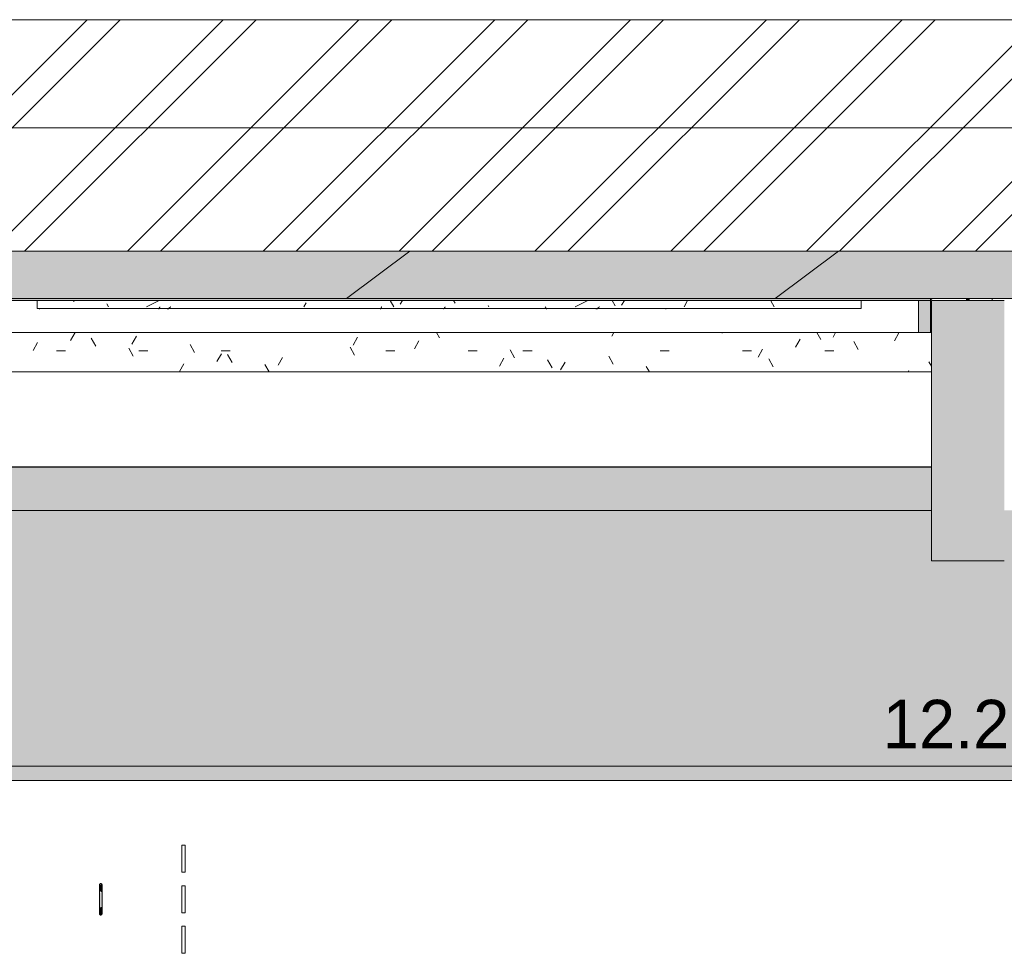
# Model space of a CAD drawing. Header units: millimetres. Extents: x -18260 to 188148, y -14086 to 2351883.
# Tile 234 of 256: x 102074 to 105719, y -10766 to -7308. Entities that reach past the tile are written whole.
import ezdxf

# ---------------------------------------------------------------- set-up
doc = ezdxf.new("R2010")
doc.units = ezdxf.units.MM
for name, color, linetype, lineweight in [('A-ANNO-DIMS', 211, 'Continuous', 9), ('A-ANNO-DIMS-100', 211, 'Continuous', 9), ('A-DETL-GENF', 92, 'Continuous', 50), ('A-DETL-THIN', 151, 'Continuous', 9), ('A-FLOR', 192, 'Continuous', 18), ('A-FLOR-PATT', 8, 'Continuous', 18), ('A-GLAZ', 151, 'Continuous', 9), ('A-GLAZ-SILL', 1, 'Continuous', 9), ('A-ROOF', 132, 'Continuous', 9), ('A-ROOF-OTLN', 132, 'Continuous', 9), ('A-ROOF-PATT', 132, 'Continuous', 9), ('A-WALL', 113, 'Continuous', 18), ('A-WALL-PATT', 111, 'Continuous', 25), ('P-SANR-FIXT', 6, 'Continuous', 9)]:
    doc.layers.add(name, color=color, linetype=linetype, lineweight=lineweight)
doc.styles.add('Century Gothic_3', font='GOTHIC.TTF', dxfattribs={"height": 180})
doc.dimstyles.new('1_8mm_Century_Gothic', dxfattribs={"dimscale": 304.8, "dimtxt": 187.950289, "dimasz": 0.656168, "dimexe": 0.492126, "dimexo": 0.0625, "dimgap": 0.049213, "dimtad": 1, "dimlfac": 0.001, "dimrnd": 0.01, "dimzin": 0, "dimdsep": 46, "dimtxsty": 'Century Gothic_3', "dimblk1": 'OBLIQUE', "dimblk2": 'OBLIQUE', "dimsah": 1, "dimcen": 0.09, "dimdle": 0.492126, "dimazin": 0, "dimtfac": 1, "dimtdec": 4, "dimtix": 1, "dimtmove": 0, "dimatfit": 3, "dimfxl": 0.984252, "dimfxlon": 1, "dimtvp": 1, "dimtolj": 1, "dimtzin": 0, "dimarcsym": 2})
pattern_1 = [(0, (2e-05, -3e-05), (203.2, 50.8), [16.764, -135.636, 16.764, -135.636, -812.8]), (0, (2e-05, -3e-05), (203.2, 50.8), [-304.8, 16.764, -288.036, 16.764, -135.636, -355.6]), (0, (2e-05, -3e-05), (203.2, 50.8), [-762, 16.764, -84.836, 16.764, -237.236]), (120, (76.2, 25.4), (-145.5941, 150.57636), [16.764, -135.636, 16.764, -135.636, -812.8]), (120, (76.2, 25.4), (-145.5941, 150.57636), [-304.8, 16.764, -288.036, 16.764, -135.636, -355.6]), (120, (76.2, 25.4), (-145.5941, 150.57636), [-762, 16.764, -84.836, 16.764, -237.236]), (240, (101.6, 127), (-57.6059, -201.37636), [16.764, -135.636, 16.764, -135.636, -812.8]), (240, (101.6, 127), (-57.6059, -201.37636), [-304.8, 16.764, -288.036, 16.764, -135.636, -355.6]), (240, (101.6, 127), (-57.6059, -201.37636), [-762, 16.764, -84.836, 16.764, -237.236])]
pattern_2 = [(0, (2e-05, -3e-05), (406.4, 101.6), [33.528, -271.272, 33.528, -271.272, -1625.6]), (0, (2e-05, -3e-05), (406.4, 101.6), [-609.6, 33.528, -576.072, 33.528, -271.272, -711.2]), (0, (2e-05, -3e-05), (406.4, 101.6), [-1524, 33.528, -169.672, 33.528, -474.472]), (120, (152.4, 50.8), (-291.1882, 301.1527), [33.528, -271.272, 33.528, -271.272, -1625.6]), (120, (152.4, 50.8), (-291.1882, 301.1527), [-609.6, 33.528, -576.072, 33.528, -271.272, -711.2]), (120, (152.4, 50.8), (-291.1882, 301.1527), [-1524, 33.528, -169.672, 33.528, -474.472]), (240, (203.2, 254), (-115.2118, -402.7527), [33.528, -271.272, 33.528, -271.272, -1625.6]), (240, (203.2, 254), (-115.2118, -402.7527), [-609.6, 33.528, -576.072, 33.528, -271.272, -711.2]), (240, (203.2, 254), (-115.2118, -402.7527), [-1524, 33.528, -169.672, 33.528, -474.472])]

# ---------------------------------------------------------------- blocks, each defined once
blk = doc.blocks.new('FP_240-PLANTA DE IMPERMEABILIZAÇÃO - COBERTURA')
at = {"layer": 'A-GLAZ-SILL', "lineweight": 5}
for p, q in [((-803.5, 110.2), (-803.4, 110.4)), ((-803.4, 110.4), (-803.3, 110.5)), ((-803.3, 110.5), (-803.2, 110.6)), ((-803.2, 110.6), (-803, 110.7)), ((-803, 110.7), (-802.9, 110.7)), ((-802.9, 110.7), (-802.8, 110.8)), ((-802.8, 110.8), (-802.7, 110.9)), ((-802.7, 110.9), (-802.5, 111)), ((-802.5, 111), (-802.4, 111)), ((-802.4, 111), (-802.3, 111.1)), ((-802.3, 111.1), (-802.2, 111.1)), ((-802.2, 111.1), (-802, 111.1)), ((-802, 111.1), (-801.9, 111.1)), ((-801.9, 111.1), (-801.8, 111.2)), ((-551.1, 110), (-550.9, 110.1)), ((-550.9, 110.1), (-550.7, 110.1)), ((-550.7, 110.1), (-550.5, 110.2)), ((-550.5, 110.2), (-550.3, 110.3)), ((-550.3, 110.3), (-550.1, 110.4)), ((-550.1, 110.4), (-549.9, 110.4)), ((-549.9, 110.4), (-549.8, 110.5)), ((-549.8, 110.5), (-549.6, 110.6)), ((-549.6, 110.6), (-549.4, 110.6)), ((-549.4, 110.6), (-549.2, 110.7)), ((-549.2, 110.7), (-549, 110.8)), ((-549, 110.8), (-548.8, 110.8)), ((-548.8, 110.8), (-548.6, 110.9)), ((-548.6, 110.9), (-548.4, 110.9)), ((-548.4, 110.9), (-548.2, 110.9)), ((-548.2, 110.9), (-548.1, 111)), ((-548.1, 111), (-547.9, 111)), ((-547.9, 111), (-547.7, 111)), ((-547.7, 111), (-547.5, 111.1)), ((-547.5, 111.1), (-547.3, 111.1)), ((-547.3, 111.1), (-547.1, 111.1)), ((-547.1, 111.1), (-546.9, 111.1)), ((-546.9, 111.1), (-546.7, 111.1)), ((-546.7, 111.1), (-546.5, 111.2)), ((-546.5, 111.2), (-546.3, 111.2)), ((-359.6, 111.2), (-359.4, 111.1)), ((-359.4, 111.1), (-359.3, 111.1)), ((-359.3, 111.1), (-359.2, 111.1)), ((-359.2, 111.1), (-359, 111)), ((-359, 111), (-358.9, 111)), ((-358.9, 111), (-358.8, 110.9)), ((-358.8, 110.9), (-358.7, 110.9)), ((-358.7, 110.9), (-358.5, 110.8)), ((-358.5, 110.8), (-358.4, 110.7)), ((-358.4, 110.7), (-358.3, 110.6)), ((-358.3, 110.6), (-358.1, 110.5)), ((-358.1, 110.5), (-358, 110.4)), ((-358, 110.4), (-357.9, 110.3)), ((-357.9, 110.3), (-357.7, 110.1)), ((-357.7, 110.1), (-357.6, 110)), ((17.5, 110.1), (17.6, 110.2)), ((17.6, 110.2), (17.8, 110.3)), ((17.8, 110.3), (17.9, 110.4)), ((17.9, 110.4), (18, 110.5)), ((18, 110.5), (18.1, 110.6)), ((18.1, 110.6), (18.3, 110.7)), ((18.3, 110.7), (18.4, 110.8)), ((18.4, 110.8), (18.5, 110.9)), ((18.5, 110.9), (18.7, 110.9)), ((18.7, 110.9), (18.8, 111)), ((18.8, 111), (18.9, 111.1)), ((18.9, 111.1), (19, 111.1)), ((19, 111.1), (19.2, 111.1)), ((19.2, 111.1), (19.3, 111.1)), ((19.3, 111.1), (19.4, 111.2)), ((252.1, 110), (252.2, 110.1)), ((252.2, 110.1), (252.4, 110.3)), ((252.4, 110.3), (252.5, 110.4)), ((252.5, 110.4), (252.6, 110.5)), ((252.6, 110.5), (252.7, 110.6)), ((252.7, 110.6), (252.9, 110.7)), ((252.9, 110.7), (253, 110.8)), ((253, 110.8), (253.1, 110.9)), ((253.1, 110.9), (253.3, 110.9)), ((253.3, 110.9), (253.4, 111)), ((253.4, 111), (253.5, 111)), ((253.5, 111), (253.7, 111.1)), ((253.7, 111.1), (253.8, 111.1)), ((253.8, 111.1), (253.9, 111.1)), ((253.9, 111.1), (254.1, 111.2)), ((1036.4, 110), (1036.6, 110.1)), ((1036.6, 110.1), (1036.8, 110.1)), ((1036.8, 110.1), (1037, 110.2)), ((1037, 110.2), (1037.2, 110.3)), ((1037.2, 110.3), (1037.4, 110.4)), ((1037.4, 110.4), (1037.6, 110.4)), ((1037.6, 110.4), (1037.7, 110.5)), ((1037.7, 110.5), (1037.9, 110.6)), ((1037.9, 110.6), (1038.1, 110.6)), ((1038.1, 110.6), (1038.3, 110.7)), ((1038.3, 110.7), (1038.5, 110.8)), ((1038.5, 110.8), (1038.7, 110.8)), ((1038.7, 110.8), (1038.9, 110.9)), ((1038.9, 110.9), (1039.1, 110.9)), ((1039.1, 110.9), (1039.3, 110.9)), ((1039.3, 110.9), (1039.4, 111)), ((1039.4, 111), (1039.6, 111)), ((1039.6, 111), (1039.8, 111)), ((1039.8, 111), (1040, 111.1)), ((1040, 111.1), (1040.2, 111.1)), ((1040.2, 111.1), (1040.4, 111.1)), ((1040.4, 111.1), (1040.6, 111.1)), ((1040.6, 111.1), (1040.8, 111.1)), ((1040.8, 111.1), (1041, 111.2)), ((1041, 111.2), (1041.2, 111.2)), ((1073.3, 110), (1073.4, 110.1)), ((1073.4, 110.1), (1073.6, 110.3)), ((1073.6, 110.3), (1073.7, 110.4)), ((1073.7, 110.4), (1073.8, 110.5)), ((1073.8, 110.5), (1074, 110.6)), ((1074, 110.6), (1074.1, 110.7)), ((1074.1, 110.7), (1074.2, 110.8)), ((1074.2, 110.8), (1074.4, 110.9)), ((1074.4, 110.9), (1074.5, 110.9)), ((1074.5, 110.9), (1074.6, 111)), ((1074.6, 111), (1074.8, 111)), ((1074.8, 111), (1074.9, 111.1)), ((1074.9, 111.1), (1075, 111.1)), ((1075, 111.1), (1075.2, 111.1)), ((1075.2, 111.1), (1075.3, 111.2)), ((1517.5, 111.2), (1517.6, 111.1)), ((1517.6, 111.1), (1517.7, 111.1)), ((1517.7, 111.1), (1517.8, 111.1)), ((1517.8, 111.1), (1518, 111.1)), ((1518, 111.1), (1518.1, 111)), ((1518.1, 111), (1518.2, 111))]:
    blk.add_line(p, q, dxfattribs=at)
blk = doc.blocks.new('CC_PEITORIL - PEITORIL-3884523-PLANTA DE IMPERMEABILIZAÇÃO - COBERTURA')
at = {"layer": 'A-GLAZ', "color": 90, "lineweight": 5}
blk.add_blockref('FP_240-PLANTA DE IMPERMEABILIZAÇÃO - COBERTURA', (0, 0), dxfattribs=at)
blk = doc.blocks.new('CHAPIM - CHAPIM-4060820-PLANTA DE IMPERMEABILIZAÇÃO - COBERTURA')
at = {"layer": 'A-ROOF-PATT', "lineweight": 5}
h = blk.add_hatch(dxfattribs=at)
h.set_pattern_fill('FP_31', color=71, style=0, pattern_type=2)
h.set_pattern_definition([(0, (2e-05, -3e-05), (812.8, 203.2), [33.528, -576.072, 33.528, -576.072, -3251.2]), (0, (2e-05, -3e-05), (812.8, 203.2), [-1219.2, 33.528, -1185.672, 33.528, -576.072, -1422.4]), (0, (2e-05, -3e-05), (812.8, 203.2), [-3048, 33.528, -372.872, 33.528, -982.472]), (120, (304.8, 101.6), (-582.3764, 602.3054), [33.528, -576.072, 33.528, -576.072, -3251.2]), (120, (304.8, 101.6), (-582.3764, 602.3054), [-1219.2, 33.528, -1185.672, 33.528, -576.072, -1422.4]), (120, (304.8, 101.6), (-582.3764, 602.3054), [-3048, 33.528, -372.872, 33.528, -982.472]), (240, (406.4, 508), (-230.4236, -805.5054), [33.528, -576.072, 33.528, -576.072, -3251.2]), (240, (406.4, 508), (-230.4236, -805.5054), [-1219.2, 33.528, -1185.672, 33.528, -576.072, -1422.4]), (240, (406.4, 508), (-230.4236, -805.5054), [-3048, 33.528, -372.872, 33.528, -982.472])])
h.paths.add_polyline_path([(7351.8, -8340.8), (8116.4, -8340.8), (8116.4, -8320.8), (20251.4, -8320.8), (20251.4, 4739.2), (19999.4, 4739.2), (19999.4, 4641.7), (12268.9, 4641.7), (12268.9, 4739.2), (-8301.1, 4739.2), (-8301.1, 4641.7), (-16356.6, 4641.7), (-16356.6, 4739.2), (-16608.6, 4739.2), (-16608.2, -8320.8), (-4143.6, -8320.8), (-4143.6, -8340.8), (7167.2, -8340.8)])
h.paths.add_polyline_path([(-5016.6, -8165.3), (-16466.6, -8165.3), (-16466.6, 4481.7), (-4958.6, 4481.7), (-4958.6, 4471.7), (4031.4, 4471.7), (4031.4, 4481.7), (20109.4, 4481.7), (20109.4, -8165.3), (-4832, -8165.3)])
h = blk.add_hatch(dxfattribs=at)
h.set_pattern_fill('FP_30', color=71, style=0, pattern_type=2)
h.set_pattern_definition([(216.87, (635, 1587.5), (4762.4943, 3175.0085), [793.75, -7143.75]), (206.565, (1587.5, 1111.25), (-1587.501, -1587.5), [1774.88, -1774.88]), (198.435, (1587.5, 317.5), (-3174.997, -1587.503), [1004.02, -4016.09])])
h.paths.add_polyline_path([(7351.8, -8340.8), (8116.4, -8340.8), (8116.4, -8320.8), (20251.4, -8320.8), (20251.4, 4739.2), (19999.4, 4739.2), (19999.4, 4641.7), (12268.9, 4641.7), (12268.9, 4739.2), (-8301.1, 4739.2), (-8301.1, 4641.7), (-16356.6, 4641.7), (-16356.6, 4739.2), (-16608.6, 4739.2), (-16608.2, -8320.8), (-4143.6, -8320.8), (-4143.6, -8340.8), (7167.2, -8340.8)])
h.paths.add_polyline_path([(-5016.6, -8165.3), (-16466.6, -8165.3), (-16466.6, 4481.7), (-4958.6, 4481.7), (-4958.6, 4471.7), (4031.4, 4471.7), (4031.4, 4481.7), (20109.4, 4481.7), (20109.4, -8165.3), (-4832, -8165.3)])
at = {"layer": 'A-ROOF-OTLN', "color": 90, "lineweight": 5}
blk.add_line((8116.4, -8340.8), (-4143.6, -8340.8), dxfattribs=at)
blk = doc.blocks.new('FX-PNC-PILAR-TP3 - FX-PNC-PILAR-TP01-4319920-PLANTA DE IMPERMEABILIZAÇÃO - COBERTURA')
at = {"layer": 'A-WALL-PATT', "lineweight": 5}
h = blk.add_hatch(dxfattribs=at)
h.set_pattern_fill('FP_257', color=55, style=0, pattern_type=2)
h.set_pattern_definition(pattern_1)
h.paths.add_polyline_path([(1851.4, -8467.3), (1851.4, -8347.8), (1981, -8347.8), (1981, -8340.8), (1848.4, -8340.8), (1849.1, -8467.3)])
h = blk.add_hatch(dxfattribs=at)
h.set_pattern_fill('FP_257', color=55, style=0, pattern_type=2)
h.set_pattern_definition(pattern_1)
h.paths.add_polyline_path([(1998.3, -8347.8), (2076.4, -8347.8), (2076.4, -8340.8), (1991.7, -8340.8), (1991.7, -8347.8)])
at = {"layer": 'A-WALL', "color": 250, "lineweight": 5}
for p, q in [((1848.4, -8340.8), (1848.4, -8467.3)), ((1981, -8347.8), (1981, -8340.8)), ((1991.7, -8347.8), (1991.7, -8340.8))]:
    blk.add_line(p, q, dxfattribs=at)
blk = doc.blocks.new('FP_274-PLANTA DE IMPERMEABILIZAÇÃO - COBERTURA')
at = {"layer": 'A-GLAZ-SILL', "color": 90, "lineweight": 5}
blk.add_line((1525, 110), (-1525, 110), dxfattribs=at)
at = {"layer": 'A-GLAZ-SILL', "lineweight": 5}
for p, q in [((-802.9, 109.3), (-802.8, 109.4)), ((-802.8, 109.4), (-802.6, 109.6)), ((-802.6, 109.6), (-802.5, 109.8)), ((-802.5, 109.8), (-802.4, 109.9)), ((-802.4, 109.9), (-802.2, 110)), ((-802.2, 110), (-802.1, 110.2)), ((-802.1, 110.2), (-802, 110.3)), ((-802, 110.3), (-801.9, 110.4)), ((-801.9, 110.4), (-801.7, 110.5)), ((-801.7, 110.5), (-801.6, 110.6)), ((-801.6, 110.6), (-801.5, 110.7)), ((-801.5, 110.7), (-801.4, 110.8)), ((-801.4, 110.8), (-801.2, 110.9)), ((-801.2, 110.9), (-801.1, 110.9)), ((-801.1, 110.9), (-801, 111)), ((-801, 111), (-800.8, 111.1)), ((-800.8, 111.1), (-800.7, 111.1)), ((-800.7, 111.1), (-800.6, 111.1)), ((-800.6, 111.1), (-800.5, 111.1)), ((-800.5, 111.1), (-800.3, 111.2)), ((-549, 109.3), (-548.8, 109.4)), ((-548.8, 109.4), (-548.6, 109.5)), ((-548.6, 109.5), (-548.4, 109.6)), ((-548.4, 109.6), (-548.3, 109.7)), ((-548.3, 109.7), (-548.1, 109.8)), ((-548.1, 109.8), (-547.9, 109.9)), ((-547.9, 109.9), (-547.7, 110)), ((-547.7, 110), (-547.5, 110.1)), ((-547.5, 110.1), (-547.3, 110.1)), ((-547.3, 110.1), (-547.1, 110.2)), ((-547.1, 110.2), (-546.9, 110.3)), ((-546.9, 110.3), (-546.7, 110.4)), ((-546.7, 110.4), (-546.6, 110.4)), ((-546.6, 110.4), (-546.4, 110.5)), ((-546.4, 110.5), (-546.2, 110.6)), ((-546.2, 110.6), (-546, 110.6)), ((-546, 110.6), (-545.8, 110.7)), ((-545.8, 110.7), (-545.6, 110.8)), ((-545.6, 110.8), (-545.4, 110.8)), ((-545.4, 110.8), (-545.2, 110.9)), ((-545.2, 110.9), (-545, 110.9)), ((-545, 110.9), (-544.8, 110.9)), ((-544.8, 110.9), (-544.7, 111)), ((-544.7, 111), (-544.5, 111)), ((-544.5, 111), (-544.3, 111)), ((-544.3, 111), (-544.1, 111.1)), ((-544.1, 111.1), (-543.9, 111.1)), ((-543.9, 111.1), (-543.7, 111.1)), ((-543.7, 111.1), (-543.5, 111.1)), ((-543.5, 111.1), (-543.3, 111.1)), ((-543.3, 111.1), (-543.1, 111.2)), ((-543.1, 111.2), (-543, 111.2)), ((-361, 111.2), (-360.9, 111.1)), ((-360.9, 111.1), (-360.8, 111.1)), ((-360.8, 111.1), (-360.6, 111.1)), ((-360.6, 111.1), (-360.5, 111)), ((-360.5, 111), (-360.4, 111)), ((-360.4, 111), (-360.3, 110.9)), ((-360.3, 110.9), (-360.1, 110.9)), ((-360.1, 110.9), (-360, 110.8)), ((-360, 110.8), (-359.9, 110.7)), ((-359.9, 110.7), (-359.7, 110.6)), ((-359.7, 110.6), (-359.6, 110.5)), ((-359.6, 110.5), (-359.5, 110.4)), ((-359.5, 110.4), (-359.3, 110.3)), ((-359.3, 110.3), (-359.2, 110.1)), ((-359.2, 110.1), (-359.1, 110)), ((-359.1, 110), (-358.9, 109.9)), ((-358.9, 109.9), (-358.8, 109.7)), ((-358.8, 109.7), (-358.7, 109.5)), ((-358.7, 109.5), (-358.5, 109.4)), ((-358.5, 109.4), (-358.4, 109.2)), ((18.3, 109.2), (18.4, 109.4)), ((18.4, 109.4), (18.6, 109.6)), ((18.6, 109.6), (18.7, 109.7)), ((18.7, 109.7), (18.8, 109.9)), ((18.8, 109.9), (19, 110)), ((19, 110), (19.1, 110.2)), ((19.1, 110.2), (19.2, 110.3)), ((19.2, 110.3), (19.3, 110.4)), ((19.3, 110.4), (19.5, 110.5)), ((19.5, 110.5), (19.6, 110.6)), ((19.6, 110.6), (19.7, 110.7)), ((19.7, 110.7), (19.9, 110.8)), ((19.9, 110.8), (20, 110.9)), ((20, 110.9), (20.1, 110.9)), ((20.1, 110.9), (20.2, 111)), ((20.2, 111), (20.4, 111.1)), ((20.4, 111.1), (20.5, 111.1)), ((20.5, 111.1), (20.6, 111.1)), ((20.6, 111.1), (20.8, 111.1)), ((20.8, 111.1), (20.9, 111.2)), ((252.9, 109.2), (253, 109.4)), ((253, 109.4), (253.2, 109.5)), ((253.2, 109.5), (253.3, 109.7)), ((253.3, 109.7), (253.4, 109.9)), ((253.4, 109.9), (253.6, 110)), ((253.6, 110), (253.7, 110.1)), ((253.7, 110.1), (253.8, 110.3)), ((253.8, 110.3), (254, 110.4)), ((254, 110.4), (254.1, 110.5)), ((254.1, 110.5), (254.2, 110.6)), ((254.2, 110.6), (254.3, 110.7)), ((254.3, 110.7), (254.5, 110.8)), ((254.5, 110.8), (254.6, 110.9)), ((254.6, 110.9), (254.7, 110.9)), ((254.7, 110.9), (254.9, 111)), ((254.9, 111), (255, 111)), ((255, 111), (255.1, 111.1)), ((255.1, 111.1), (255.3, 111.1)), ((255.3, 111.1), (255.4, 111.1)), ((255.4, 111.1), (255.5, 111.2)), ((1038.5, 109.3), (1038.7, 109.4)), ((1038.7, 109.4), (1038.9, 109.5)), ((1038.9, 109.5), (1039.1, 109.6)), ((1039.1, 109.6), (1039.2, 109.7)), ((1039.2, 109.7), (1039.4, 109.8)), ((1039.4, 109.8), (1039.6, 109.9)), ((1039.6, 109.9), (1039.8, 110)), ((1039.8, 110), (1040, 110.1)), ((1040, 110.1), (1040.2, 110.1)), ((1040.2, 110.1), (1040.4, 110.2)), ((1040.4, 110.2), (1040.6, 110.3)), ((1040.6, 110.3), (1040.8, 110.4)), ((1040.8, 110.4), (1040.9, 110.4)), ((1040.9, 110.4), (1041.1, 110.5)), ((1041.1, 110.5), (1041.3, 110.6)), ((1041.3, 110.6), (1041.5, 110.6)), ((1041.5, 110.6), (1041.7, 110.7)), ((1041.7, 110.7), (1041.9, 110.8)), ((1041.9, 110.8), (1042.1, 110.8)), ((1042.1, 110.8), (1042.3, 110.9)), ((1042.3, 110.9), (1042.5, 110.9)), ((1042.5, 110.9), (1042.7, 110.9)), ((1042.7, 110.9), (1042.8, 111)), ((1042.8, 111), (1043, 111)), ((1043, 111), (1043.2, 111)), ((1043.2, 111), (1043.4, 111.1)), ((1043.4, 111.1), (1043.6, 111.1)), ((1043.6, 111.1), (1043.8, 111.1)), ((1043.8, 111.1), (1044, 111.1)), ((1044, 111.1), (1044.2, 111.1)), ((1044.2, 111.1), (1044.4, 111.2)), ((1044.4, 111.2), (1044.5, 111.2)), ((1074.1, 109.2), (1074.3, 109.4)), ((1074.3, 109.4), (1074.4, 109.5)), ((1074.4, 109.5), (1074.5, 109.7)), ((1074.5, 109.7), (1074.7, 109.9)), ((1074.7, 109.9), (1074.8, 110)), ((1074.8, 110), (1074.9, 110.1)), ((1074.9, 110.1), (1075, 110.3)), ((1075, 110.3), (1075.2, 110.4)), ((1075.2, 110.4), (1075.3, 110.5)), ((1075.3, 110.5), (1075.4, 110.6)), ((1075.4, 110.6), (1075.6, 110.7)), ((1075.6, 110.7), (1075.7, 110.8)), ((1075.7, 110.8), (1075.8, 110.9)), ((1075.8, 110.9), (1076, 110.9)), ((1076, 110.9), (1076.1, 111)), ((1076.1, 111), (1076.2, 111)), ((1076.2, 111), (1076.4, 111.1)), ((1076.4, 111.1), (1076.5, 111.1)), ((1076.5, 111.1), (1076.6, 111.1)), ((1076.6, 111.1), (1076.8, 111.2)), ((1516, 111.2), (1516.2, 111.1)), ((1516.2, 111.1), (1516.3, 111.1)), ((1516.3, 111.1), (1516.4, 111.1)), ((1516.4, 111.1), (1516.5, 111.1)), ((1516.5, 111.1), (1516.7, 111)), ((1516.7, 111), (1516.8, 111)), ((1516.8, 111), (1516.9, 110.9)), ((1516.9, 110.9), (1517, 110.8)), ((1517, 110.8), (1517.2, 110.7)), ((1517.2, 110.7), (1517.3, 110.6)), ((1517.3, 110.6), (1517.4, 110.5)), ((1517.4, 110.5), (1517.6, 110.4)), ((1517.6, 110.4), (1517.7, 110.3)), ((1517.7, 110.3), (1517.8, 110.2)), ((1517.8, 110.2), (1517.9, 110.1)), ((1517.9, 110.1), (1518.1, 109.9)), ((1518.1, 109.9), (1518.2, 109.8)), ((-803.5, 108.3), (-803.4, 108.5)), ((-803.4, 108.5), (-803.3, 108.7)), ((-803.3, 108.7), (-803.1, 108.9)), ((-803.1, 108.9), (-803, 109.1)), ((-803, 109.1), (-802.9, 109.3)), ((-556.4, 103.5), (-556.2, 103.7)), ((-556.2, 103.7), (-556, 103.8)), ((-556, 103.8), (-555.8, 104)), ((-555.8, 104), (-555.6, 104.2)), ((-555.6, 104.2), (-555.5, 104.3)), ((-555.5, 104.3), (-555.3, 104.5)), ((-555.3, 104.5), (-555.1, 104.7)), ((-555.1, 104.7), (-554.9, 104.8)), ((-554.9, 104.8), (-554.7, 105)), ((-554.7, 105), (-554.5, 105.2)), ((-554.5, 105.2), (-554.3, 105.3)), ((-554.3, 105.3), (-554.1, 105.5)), ((-554.1, 105.5), (-553.9, 105.6)), ((-553.9, 105.6), (-553.7, 105.8)), ((-553.7, 105.8), (-553.6, 106)), ((-553.6, 106), (-553.4, 106.1)), ((-553.4, 106.1), (-553.2, 106.3)), ((-553.2, 106.3), (-553, 106.4)), ((-553, 106.4), (-552.8, 106.6)), ((-552.8, 106.6), (-552.6, 106.7)), ((-552.6, 106.7), (-552.4, 106.9)), ((-552.4, 106.9), (-552.2, 107)), ((-552.2, 107), (-552, 107.2)), ((-552, 107.2), (-551.9, 107.3)), ((-551.9, 107.3), (-551.7, 107.5)), ((-551.7, 107.5), (-551.5, 107.6)), ((-551.5, 107.6), (-551.3, 107.8)), ((-551.3, 107.8), (-551.1, 107.9)), ((-551.1, 107.9), (-550.9, 108)), ((-550.9, 108), (-550.7, 108.2)), ((-550.7, 108.2), (-550.5, 108.3)), ((-550.5, 108.3), (-550.3, 108.4)), ((-550.3, 108.4), (-550.2, 108.6)), ((-550.2, 108.6), (-550, 108.7)), ((-550, 108.7), (-549.8, 108.8)), ((-549.8, 108.8), (-549.6, 108.9)), ((-549.6, 108.9), (-549.4, 109)), ((-549.4, 109), (-549.2, 109.1)), ((-549.2, 109.1), (-549, 109.3)), ((-358.4, 109.2), (-358.3, 109)), ((-358.3, 109), (-358.2, 108.8)), ((-358.2, 108.8), (-358, 108.6)), ((-358, 108.6), (-357.9, 108.4)), ((-357.9, 108.4), (-357.8, 108.2)), ((-357.8, 108.2), (-357.6, 108)), ((-357.6, 108), (-357.5, 107.8)), ((-357.5, 107.8), (-357.4, 107.6)), ((-357.4, 107.6), (-357.2, 107.3)), ((-357.2, 107.3), (-357.1, 107.1)), ((-357.1, 107.1), (-357, 106.9)), ((-357, 106.9), (-356.8, 106.6)), ((-356.8, 106.6), (-356.7, 106.4)), ((-356.7, 106.4), (-356.6, 106.1)), ((-356.6, 106.1), (-356.4, 105.9)), ((-356.4, 105.9), (-356.3, 105.6)), ((-356.3, 105.6), (-356.2, 105.3)), ((-356.2, 105.3), (-356.1, 105.1)), ((-356.1, 105.1), (-355.9, 104.8)), ((-355.9, 104.8), (-355.8, 104.6)), ((-355.8, 104.6), (-355.7, 104.3)), ((-355.7, 104.3), (-355.5, 104)), ((-355.5, 104), (-355.4, 103.8)), ((-355.4, 103.8), (-355.3, 103.5)), ((15.6, 104.4), (15.7, 104.7)), ((15.7, 104.7), (15.8, 105)), ((15.8, 105), (16, 105.2)), ((16, 105.2), (16.1, 105.5)), ((16.1, 105.5), (16.2, 105.7)), ((16.2, 105.7), (16.4, 106)), ((16.4, 106), (16.5, 106.2)), ((16.5, 106.2), (16.6, 106.5)), ((16.6, 106.5), (16.8, 106.7)), ((16.8, 106.7), (16.9, 107)), ((16.9, 107), (17, 107.2)), ((17, 107.2), (17.1, 107.4)), ((17.1, 107.4), (17.3, 107.6)), ((17.3, 107.6), (17.4, 107.9)), ((17.4, 107.9), (17.5, 108.1)), ((17.5, 108.1), (17.7, 108.3)), ((17.7, 108.3), (17.8, 108.5)), ((17.8, 108.5), (17.9, 108.7)), ((17.9, 108.7), (18, 108.9)), ((18, 108.9), (18.2, 109.1)), ((18.2, 109.1), (18.3, 109.2)), ((249.8, 103.5), (249.9, 103.8)), ((249.9, 103.8), (250, 104)), ((250, 104), (250.2, 104.3)), ((250.2, 104.3), (250.3, 104.6)), ((250.3, 104.6), (250.4, 104.8)), ((250.4, 104.8), (250.5, 105.1)), ((250.5, 105.1), (250.7, 105.3)), ((250.7, 105.3), (250.8, 105.6)), ((250.8, 105.6), (250.9, 105.9)), ((250.9, 105.9), (251.1, 106.1)), ((251.1, 106.1), (251.2, 106.4)), ((251.2, 106.4), (251.3, 106.6)), ((251.3, 106.6), (251.5, 106.9)), ((251.5, 106.9), (251.6, 107.1)), ((251.6, 107.1), (251.7, 107.3)), ((251.7, 107.3), (251.9, 107.6)), ((251.9, 107.6), (252, 107.8)), ((252, 107.8), (252.1, 108)), ((252.1, 108), (252.2, 108.2)), ((252.2, 108.2), (252.4, 108.4)), ((252.4, 108.4), (252.5, 108.6)), ((252.5, 108.6), (252.6, 108.8)), ((252.6, 108.8), (252.8, 109)), ((252.8, 109), (252.9, 109.2)), ((1031.1, 103.5), (1031.3, 103.7)), ((1031.3, 103.7), (1031.5, 103.8)), ((1031.5, 103.8), (1031.7, 104)), ((1031.7, 104), (1031.9, 104.2)), ((1031.9, 104.2), (1032, 104.3)), ((1032, 104.3), (1032.2, 104.5)), ((1032.2, 104.5), (1032.4, 104.7)), ((1032.4, 104.7), (1032.6, 104.8)), ((1032.6, 104.8), (1032.8, 105)), ((1032.8, 105), (1033, 105.2)), ((1033, 105.2), (1033.2, 105.3)), ((1033.2, 105.3), (1033.4, 105.5)), ((1033.4, 105.5), (1033.6, 105.6)), ((1033.6, 105.6), (1033.8, 105.8)), ((1033.8, 105.8), (1033.9, 106)), ((1033.9, 106), (1034.1, 106.1)), ((1034.1, 106.1), (1034.3, 106.3)), ((1034.3, 106.3), (1034.5, 106.4)), ((1034.5, 106.4), (1034.7, 106.6)), ((1034.7, 106.6), (1034.9, 106.7)), ((1034.9, 106.7), (1035.1, 106.9)), ((1035.1, 106.9), (1035.3, 107)), ((1035.3, 107), (1035.5, 107.2)), ((1035.5, 107.2), (1035.6, 107.3)), ((1035.6, 107.3), (1035.8, 107.5)), ((1035.8, 107.5), (1036, 107.6)), ((1036, 107.6), (1036.2, 107.8)), ((1036.2, 107.8), (1036.4, 107.9)), ((1036.4, 107.9), (1036.6, 108)), ((1036.6, 108), (1036.8, 108.2)), ((1036.8, 108.2), (1037, 108.3)), ((1037, 108.3), (1037.2, 108.4)), ((1037.2, 108.4), (1037.3, 108.6)), ((1037.3, 108.6), (1037.5, 108.7)), ((1037.5, 108.7), (1037.7, 108.8)), ((1037.7, 108.8), (1037.9, 108.9)), ((1037.9, 108.9), (1038.1, 109)), ((1038.1, 109), (1038.3, 109.1)), ((1038.3, 109.1), (1038.5, 109.3)), ((1071, 103.5), (1071.1, 103.8)), ((1071.1, 103.8), (1071.2, 104)), ((1071.2, 104), (1071.4, 104.3)), ((1071.4, 104.3), (1071.5, 104.6)), ((1071.5, 104.6), (1071.6, 104.8)), ((1071.6, 104.8), (1071.8, 105.1)), ((1071.8, 105.1), (1071.9, 105.3)), ((1071.9, 105.3), (1072, 105.6)), ((1072, 105.6), (1072.2, 105.9)), ((1072.2, 105.9), (1072.3, 106.1)), ((1072.3, 106.1), (1072.4, 106.4)), ((1072.4, 106.4), (1072.6, 106.6)), ((1072.6, 106.6), (1072.7, 106.9)), ((1072.7, 106.9), (1072.8, 107.1)), ((1072.8, 107.1), (1072.9, 107.3)), ((1072.9, 107.3), (1073.1, 107.6)), ((1073.1, 107.6), (1073.2, 107.8)), ((1073.2, 107.8), (1073.3, 108)), ((1073.3, 108), (1073.5, 108.2)), ((1073.5, 108.2), (1073.6, 108.4)), ((1073.6, 108.4), (1073.7, 108.6)), ((1073.7, 108.6), (1073.9, 108.8)), ((1073.9, 108.8), (1074, 109)), ((1074, 109), (1074.1, 109.2))]:
    blk.add_line(p, q, dxfattribs=at)
blk = doc.blocks.new('CC_PEITORIL - PEITORIL-V273-PLANTA DE IMPERMEABILIZAÇÃO - COBERTURA')
at = {"layer": 'A-GLAZ-SILL', "lineweight": 5}
h = blk.add_hatch(dxfattribs=at)
h.set_pattern_fill('FP_250', color=256, style=0, pattern_type=2)
h.set_pattern_definition([(180, (66.39, -8267.83), (-406.4, -101.6), [33.528, -271.272, 33.528, -271.272, -1625.6]), (180, (66.39, -8267.83), (-406.4, -101.6), [-609.6, 33.528, -576.072, 33.528, -271.272, -711.2]), (180, (66.39, -8267.83), (-406.4, -101.6), [-1524, 33.528, -169.672, 33.528, -474.472]), (300, (-86.02, -8318.63), (291.1882, -301.1527), [33.528, -271.272, 33.528, -271.272, -1625.6]), (300, (-86.02, -8318.63), (291.1882, -301.1527), [-609.6, 33.528, -576.072, 33.528, -271.272, -711.2]), (300, (-86.02, -8318.63), (291.1882, -301.1527), [-1524, 33.528, -169.672, 33.528, -474.472]), (60, (-136.81, -8521.83), (115.2118, 402.7527), [33.528, -271.272, 33.528, -271.272, -1625.6]), (60, (-136.81, -8521.83), (115.2118, 402.7527), [-609.6, 33.528, -576.072, 33.528, -271.272, -711.2]), (60, (-136.81, -8521.83), (115.2118, 402.7527), [-1524, 33.528, -169.672, 33.528, -474.472])])
h.paths.add_polyline_path([(-1378.1, 103.5), (-1525, 103.5), (-1525, 80), (1525, 80), (1525, 103.5), (-1348.2, 103.5)])
h = blk.add_hatch(dxfattribs=at)
h.set_pattern_fill('FP_25', color=256, style=0, pattern_type=2)
h.set_pattern_definition([(36.87, (-568.6, -9855.33), (-4762.494, -3175.009), [793.75, -7143.75]), (26.565, (-1521.1, -9379.1), (1587.5, 1587.5), [1774.88, -1774.88]), (18.435, (-1521.1, -8585.33), (3174.997, 1587.503), [1004.02, -4016.1])])
h.paths.add_polyline_path([(-1378.1, 103.5), (-1525, 103.5), (-1525, 80), (1525, 80), (1525, 103.5), (-1348.2, 103.5)])
at = {"layer": 'A-GLAZ-SILL', "color": 90, "lineweight": 5}
for p, q in [((-1525, 103.5), (-1525, 110)), ((1525, 110), (1525, 103.5)), ((-1525, 103.5), (-1525, 80)), ((1525, 80), (1525, 103.5))]:
    blk.add_line(p, q, dxfattribs=at)
at = {"layer": 'A-GLAZ', "color": 90, "lineweight": 5}
blk.add_blockref('FP_274-PLANTA DE IMPERMEABILIZAÇÃO - COBERTURA', (0, 0), dxfattribs=at)
blk = doc.blocks.new('Paredes 1 - Paredes 1-4516486-PLANTA DE IMPERMEABILIZAÇÃO - COBERTURA')
at = {"layer": 'A-WALL-PATT', "lineweight": 5}
h = blk.add_hatch(dxfattribs=at)
h.set_pattern_fill('FP_251', color=71, style=0, pattern_type=2)
h.set_pattern_definition(pattern_2)
h.paths.add_polyline_path([(-1324.6, -8612.3), (1851.4, -8612.3), (1851.4, -8467.3), (-4143.6, -8467.3), (-4143.6, -8612.3), (-1693.8, -8612.3)])
at = {"layer": 'A-WALL', "color": 250, "lineweight": 5}
for p, q in [((-4143.6, -8467.3), (1851.4, -8467.3)), ((-4143.6, -8612.3), (1851.4, -8612.3))]:
    blk.add_line(p, q, dxfattribs=at)
blk = doc.blocks.new('Paredes 3 - Paredes 1-4522333-PLANTA DE IMPERMEABILIZAÇÃO - COBERTURA')
at = {"layer": 'A-WALL-PATT', "lineweight": 5}
h = blk.add_hatch(dxfattribs=at)
h.set_pattern_fill('FP_251', color=71, style=0, pattern_type=2)
h.set_pattern_definition(pattern_2)
h.paths.add_polyline_path([(4951.9, -8526.1), (8116.4, -8526.1), (8116.4, -8340.8), (2076.4, -8340.8), (2076.4, -8347.8), (2121.4, -8347.8), (2121.4, -8526.1), (4582.7, -8526.1)])
at = {"layer": 'A-WALL', "color": 250, "lineweight": 5}
blk.add_line((2076.4, -8347.8), (2076.4, -8340.8), dxfattribs=at)
blk = doc.blocks.new('BE-PMSa-MOD-ARQ-CONEXAODOFUTURO-EX-000-R_rvt-3-PLANTA DE IMPERMEABILIZAÇÃO - COBERTURA')
at = {"layer": 'A-FLOR-PATT', "lineweight": 5}
h = blk.add_hatch(dxfattribs=at)
h.set_pattern_fill('FP_2', color=55, style=0, pattern_type=2)
h.set_pattern_definition([(0, (0, 0), (812.8, 203.2), [33.528, -576.072, 33.528, -576.072, -3251.2]), (0, (0, 0), (812.8, 203.2), [-1219.2, 33.528, -1185.672, 33.528, -576.072, -1422.4]), (0, (0, 0), (812.8, 203.2), [-3048, 33.528, -372.872, 33.528, -982.472]), (120, (304.8, 101.6), (-582.3764, 602.3054), [33.528, -576.072, 33.528, -576.072, -3251.2]), (120, (304.8, 101.6), (-582.3764, 602.3054), [-1219.2, 33.528, -1185.672, 33.528, -576.072, -1422.4]), (120, (304.8, 101.6), (-582.3764, 602.3054), [-3048, 33.528, -372.872, 33.528, -982.472]), (240, (406.4, 508), (-230.4236, -805.5054), [33.528, -576.072, 33.528, -576.072, -3251.2]), (240, (406.4, 508), (-230.4236, -805.5054), [-1219.2, 33.528, -1185.672, 33.528, -576.072, -1422.4]), (240, (406.4, 508), (-230.4236, -805.5054), [-3048, 33.528, -372.872, 33.528, -982.472])])
h.paths.add_polyline_path([(21231.4, -10125.8), (21231.4, 5919.2), (12003.9, 5918.5), (12003.9, 5447.2), (20269.4, 5447.2), (20269.4, 4280.7), (20299.4, 4280.7), (20298.5, 1530.7), (20269.4, 1530.7), (20269.4, 1143.6), (20299.4, 1143.6), (20298.5, -1606.4), (20269.4, -1606.4), (20269.4, -2040.2), (20299.4, -2040.2), (20298.5, -4790.2), (20269.4, -4790.2), (20269.4, -5273.9), (20299.4, -5273.9), (20298.5, -8023.9), (20269.4, -8023.9), (20269.4, -9312.6), (8116.4, -9312.6), (8116.4, -9125.8), (2121.4, -9125.8), (2121.4, -9312.6), (1851.4, -9312.6), (1851.4, -9125.8), (-4143.6, -9125.8), (-4143.6, -9312.6), (-16600.4, -9312.6), (-16600.4, -9308.8), (-16626.6, -9308.8), (-16626.6, -7987.1), (-16656.6, -7987.1), (-16655.7, -5237.1), (-16626.6, -5237.1), (-16626.6, -4803.3), (-16656.6, -4803.3), (-16655.7, -2053.3), (-16626.6, -2053.3), (-16626.6, -1620.8), (-16656.6, -1620.8), (-16655.7, 1129.2), (-16626.6, 1129.2), (-16626.6, 1534.2), (-16656.6, 1534.2), (-16655.8, 4291.7), (-16626.6, 4291.7), (-16626.6, 5479.2), (-16356.6, 5479.2), (-16356.6, 5447.2), (-8031.1, 5447.2), (-8031.1, 5919.2), (-17588.6, 5919.2), (-17588.6, -10125.8), (14705.4, -10125.8), (14705.4, -9779.9), (14699.4, -9779.9), (14699.4, -9763.2), (14681.7, -9763.8), (14671, -9768.5), (14665.9, -9780.7), (14665.9, -9856.3), (14670.7, -9865.1), (14677.5, -9868.5), (14678.4, -9869.2), (14678.4, -9881), (14674.1, -9882.1), (14663.1, -9878), (14654.3, -9868.6), (14652, -9860), (14651.9, -9855.7), (14650.9, -9855.7), (14651.9, -9780.7), (14653.7, -9770.1), (14655.2, -9764.5), (14667.1, -9752.6), (14683.4, -9748.2), (14699.4, -9748.2), (14699.4, -9731.6), (14705.4, -9731.6), (14705.4, -9705.7), (14755.4, -9705.7), (14755.4, -9754.7), (14795.4, -9754.7), (14796, -9756.7), (14812.4, -9756.7), (14811.4, -9815.7), (14810.3, -9815.7), (14811.5, -9818.2), (14811.4, -9819.3), (14811.4, -9820.9), (14827.4, -9827.2), (14827.4, -10125.8), (20089.4, -10125.8)])
h.paths.add_polyline_path([(14665.6, -9780.7), (14665.6, -9779.8), (14664.9, -9780.7)])
at = {"layer": 'A-WALL', "lineweight": 5}
for points in [[(1848.4, -8347.8), (1848.4, -8340.8), (-1601.1, -8340.8), (-1601.1, -8347.8), (1813.7, -8347.8)], [(1991.7, -8347.8), (1991.7, -8340.8), (1981, -8340.8), (1981, -8347.8), (1986.4, -8347.8)], [(1813.7, -8467.3), (1848.4, -8467.3), (1848.4, -8347.8), (1803.4, -8347.8), (1803.4, -8467.3)], [(1851.4, -9312.6), (2121.4, -9312.6), (2121.4, -8347.8), (1851.4, -8347.8), (1851.4, -9125.8)], [(-1324.6, -9125.8), (1851.4, -9125.8), (1851.4, -8965.8), (-4143.6, -8965.8), (-4143.6, -9125.8), (-2063, -9125.8)]]:
    blk.add_hatch(color=254, dxfattribs=at).paths.add_polyline_path(points)
at = {"layer": 'A-FLOR', "color": 250, "lineweight": 5}
blk.add_line((-17588.6, -10125.8), (14705.4, -10125.8), dxfattribs=at)
at = {"layer": 'A-WALL', "color": 250, "lineweight": 5}
for p, q in [((1848.4, -8347.8), (-1601.1, -8347.8)), ((1803.4, -8467.3), (1803.4, -8347.8)), ((1851.4, -9312.6), (1851.4, -8347.8)), ((1851.4, -8347.8), (2121.4, -8347.8)), ((-4143.6, -8965.8), (1851.4, -8965.8)), ((1851.4, -9125.8), (-4143.6, -9125.8)), ((2121.4, -9312.6), (1851.4, -9312.6))]:
    blk.add_line(p, q, dxfattribs=at)
at = {"layer": 'A-GLAZ', "color": 250, "lineweight": 5, "rotation": 180}
for name in ['CC_PEITORIL - PEITORIL-V273-PLANTA DE IMPERMEABILIZAÇÃO - COBERTURA', 'CC_PEITORIL - PEITORIL-3884523-PLANTA DE IMPERMEABILIZAÇÃO - COBERTURA']:
    blk.add_blockref(name, (66.4, -8267.8), dxfattribs=at)
at = {"layer": 'A-ROOF', "color": 250, "lineweight": 5}
blk.add_blockref('CHAPIM - CHAPIM-4060820-PLANTA DE IMPERMEABILIZAÇÃO - COBERTURA', (0, 0), dxfattribs=at)
at = {"layer": 'A-WALL', "color": 250, "lineweight": 5}
for name in ['FX-PNC-PILAR-TP3 - FX-PNC-PILAR-TP01-4319920-PLANTA DE IMPERMEABILIZAÇÃO - COBERTURA', 'Paredes 3 - Paredes 1-4522333-PLANTA DE IMPERMEABILIZAÇÃO - COBERTURA', 'Paredes 1 - Paredes 1-4516486-PLANTA DE IMPERMEABILIZAÇÃO - COBERTURA']:
    blk.add_blockref(name, (0, 0), dxfattribs=at)
blk = doc.blocks.new('ESG_Caixa de Inspeção de Alvenaria - Caixa de Inspeção de Alvenaria-25401181-PLANTA DE IMPERMEABILIZAÇÃO - COBERTURA')
at = {"layer": 'P-SANR-FIXT'}
for points in [[(-25, -3.5), (-30.9, 0), (-54.5, 0), (-55.6, -2.5), (-54.1, -3.6), (-45.1, -5), (-30, -4.3)], [(-25, 3.5), (-40.5, 4.9), (-52.3, 4), (-54.4, 4.3), (-55, 1.9), (-54.5, 0), (-29.8, 0), (-26.4, 2.5)], [(25, 1.3), (25, 5), (-25, 4.3), (-25, 0), (25, 0)], [(25, -1.3), (25, 0), (-25, 0), (-25, -5), (25, -4.3), (25, -2.5)], [(56.2, 0), (54.5, 4.6), (47.1, 5), (38.7, 4.5), (31.3, 4.9), (25.9, 3.5), (31.3, 0), (54.5, 0)]]:
    blk.add_hatch(color=8, dxfattribs=at).paths.add_polyline_path(points)
h = blk.add_hatch(color=8, dxfattribs=at)
h.paths.add_polyline_path([(56.2, 0), (29.8, 0), (25, -4.3), (37.2, -4.8), (43.7, -4.3), (53, -4.9), (55.5, -3.5), (56.1, -0.5)])
h.paths.add_polyline_path([(29.8, 0), (27.4, 0), (27.4, -1.2)])
at = {"layer": 'P-SANR-FIXT', "color": 53}
for p, q in [((-200, 313), (-200, 300)), ((-200, 313), (-100, 313)), ((-100, 300), (-200, 300)), ((-100, 300), (-100, 313)), ((-50, 313), (-50, 300)), ((-50, 313), (50, 313)), ((50, 300), (-50, 300)), ((50, 300), (50, 313)), ((100, 313), (100, 300)), ((100, 313), (200, 313)), ((200, 300), (100, 300)), ((200, 300), (200, 313)), ((25, 5), (-25, 5)), ((-25, -5), (25, -5))]:
    blk.add_line(p, q, dxfattribs=at)
at = {"layer": 'P-SANR-FIXT', "color": 53, "flags": 128}
for points in [[(-58.3, 0), (-58.3, 0.2), (-58.3, 0.4), (-58.3, 0.6), (-58.3, 0.8), (-58.2, 1), (-58.2, 1.2), (-58.1, 1.4), (-58.1, 1.6), (-58, 1.8), (-57.9, 1.9), (-57.9, 2.1), (-57.8, 2.3), (-57.7, 2.5), (-57.6, 2.7), (-57.5, 2.8), (-57.3, 3), (-57.2, 3.1), (-57.1, 3.3), (-57, 3.4), (-56.8, 3.6), (-56.7, 3.7), (-56.5, 3.9), (-56.4, 4), (-56.2, 4.1), (-56, 4.2), (-55.9, 4.3), (-55.7, 4.4), (-55.5, 4.5), (-55.3, 4.6), (-55.1, 4.7), (-55, 4.7), (-54.8, 4.8), (-54.6, 4.8), (-54.4, 4.9), (-54.2, 4.9), (-54, 5), (-53.8, 5), (-53.6, 5), (-53.4, 5), (-53.3, 5)], [(-53.3, -5), (-53.5, -5), (-53.7, -5), (-53.9, -5), (-54.1, -4.9), (-54.3, -4.9), (-54.5, -4.9), (-54.7, -4.8), (-54.9, -4.7), (-55.1, -4.7), (-55.3, -4.6), (-55.5, -4.5), (-55.6, -4.4), (-55.8, -4.3), (-56, -4.2), (-56.2, -4.1), (-56.3, -4), (-56.5, -3.9), (-56.6, -3.8), (-56.8, -3.6), (-56.9, -3.5), (-57.1, -3.3), (-57.2, -3.2), (-57.3, -3), (-57.4, -2.9), (-57.5, -2.7), (-57.6, -2.5), (-57.7, -2.4), (-57.8, -2.2), (-57.9, -2), (-58, -1.8), (-58.1, -1.6), (-58.1, -1.4), (-58.2, -1.2), (-58.2, -1), (-58.3, -0.8), (-58.3, -0.7), (-58.3, -0.5), (-58.3, -0.3), (-58.3, -0.1), (-58.3, 0)], [(-25, 5), (-26.1, 5), (-27.3, 5), (-28.4, 5), (-29.5, 5), (-30.6, 5), (-31.7, 5), (-32.8, 5), (-33.9, 5), (-35, 5), (-36, 5), (-37.1, 5), (-38.1, 5), (-39.1, 5), (-40.1, 5), (-41, 5), (-41.9, 5), (-42.8, 5), (-43.7, 5), (-44.5, 5), (-45.3, 5), (-46.1, 5), (-46.8, 5), (-47.5, 5), (-48.2, 5), (-48.8, 5), (-49.4, 5), (-50, 5), (-50.5, 5), (-51, 5), (-51.4, 5), (-51.8, 5), (-52.1, 5), (-52.4, 5), (-52.7, 5), (-52.9, 5), (-53.1, 5), (-53.2, 5), (-53.3, 5), (-53.3, 5)], [(-53.3, 5), (-53.3, 5), (-53.3, 5)], [(53.3, 5), (53.3, 5), (53.2, 5), (53.1, 5), (53, 5), (52.8, 5), (52.5, 5), (52.2, 5), (51.9, 5), (51.5, 5), (51.1, 5), (50.6, 5), (50.1, 5), (49.6, 5), (49, 5), (48.4, 5), (47.7, 5), (47, 5), (46.3, 5), (45.5, 5), (44.7, 5), (43.9, 5), (43.1, 5), (42.2, 5), (41.2, 5), (40.3, 5), (39.3, 5), (38.4, 5), (37.3, 5), (36.3, 5), (35.3, 5), (34.2, 5), (33.1, 5), (32, 5), (30.9, 5), (29.8, 5), (28.7, 5), (27.6, 5), (26.4, 5), (25.3, 5), (25, 5)], [(53.3, 5), (53.5, 5), (53.7, 5), (53.9, 5), (54.1, 4.9), (54.3, 4.9), (54.5, 4.9), (54.7, 4.8), (54.9, 4.7), (55.1, 4.7), (55.3, 4.6), (55.5, 4.5), (55.6, 4.4), (55.8, 4.3), (56, 4.2), (56.2, 4.1), (56.3, 4), (56.5, 3.9), (56.6, 3.8), (56.8, 3.6), (56.9, 3.5), (57.1, 3.3), (57.2, 3.2), (57.3, 3), (57.4, 2.9), (57.5, 2.7), (57.6, 2.5), (57.7, 2.4), (57.8, 2.2), (57.9, 2), (58, 1.8), (58.1, 1.6), (58.1, 1.4), (58.2, 1.2), (58.2, 1), (58.3, 0.8), (58.3, 0.7), (58.3, 0.5), (58.3, 0.3), (58.3, 0.1), (58.3, 0)], [(53.3, 5), (53.3, 5), (53.3, 5)], [(58.3, 0), (58.3, -0.2), (58.3, -0.4), (58.3, -0.6), (58.3, -0.8), (58.2, -1), (58.2, -1.2), (58.1, -1.4), (58.1, -1.6), (58, -1.8), (57.9, -1.9), (57.9, -2.1), (57.8, -2.3), (57.7, -2.5), (57.6, -2.7), (57.5, -2.8), (57.3, -3), (57.2, -3.1), (57.1, -3.3), (57, -3.4), (56.8, -3.6), (56.7, -3.7), (56.5, -3.9), (56.4, -4), (56.2, -4.1), (56, -4.2), (55.9, -4.3), (55.7, -4.4), (55.5, -4.5), (55.3, -4.6), (55.1, -4.7), (55, -4.7), (54.8, -4.8), (54.6, -4.8), (54.4, -4.9), (54.2, -4.9), (54, -5), (53.8, -5), (53.6, -5), (53.4, -5), (53.3, -5)], [(-53.3, -5), (-53.3, -5), (-53.3, -5)], [(-53.3, -5), (-53.3, -5), (-53.2, -5), (-53.1, -5), (-53, -5), (-52.8, -5), (-52.5, -5), (-52.2, -5), (-51.9, -5), (-51.5, -5), (-51.1, -5), (-50.6, -5), (-50.1, -5), (-49.6, -5), (-49, -5), (-48.4, -5), (-47.7, -5), (-47, -5), (-46.3, -5), (-45.5, -5), (-44.7, -5), (-43.9, -5), (-43.1, -5), (-42.2, -5), (-41.2, -5), (-40.3, -5), (-39.3, -5), (-38.4, -5), (-37.3, -5), (-36.3, -5), (-35.3, -5), (-34.2, -5), (-33.1, -5), (-32, -5), (-30.9, -5), (-29.8, -5), (-28.7, -5), (-27.6, -5), (-26.4, -5), (-25.3, -5), (-25, -5)], [(25, -5), (26.1, -5), (27.3, -5), (28.4, -5), (29.5, -5), (30.6, -5), (31.7, -5), (32.8, -5), (33.9, -5), (35, -5), (36, -5), (37.1, -5), (38.1, -5), (39.1, -5), (40.1, -5), (41, -5), (41.9, -5), (42.8, -5), (43.7, -5), (44.5, -5), (45.3, -5), (46.1, -5), (46.8, -5), (47.5, -5), (48.2, -5), (48.8, -5), (49.4, -5), (50, -5), (50.5, -5), (51, -5), (51.4, -5), (51.8, -5), (52.1, -5), (52.4, -5), (52.7, -5), (52.9, -5), (53.1, -5), (53.2, -5), (53.3, -5), (53.3, -5)], [(53.3, -5), (53.3, -5), (53.3, -5)]]:
    blk.add_lwpolyline(points, dxfattribs=at)
at = {"layer": 'P-SANR-FIXT', "color": 53}
for centre, start_param, end_param in [((-53.3, 0), 5.759587, 7.853982), ((-53.3, 0), 1.570796, 3.665191), ((53.3, 0), 4.712389, 6.283185), ((53.3, 0), 3.141593, 4.712389)]:
    blk.add_ellipse(centre, major_axis=(0, 5), ratio=0.998268, start_param=start_param, end_param=end_param, dxfattribs=at)
blk = doc.blocks.new('BE-PMSa-MOD-ESG-CONEXAODOFUTURO-EX-000-R_rvt-2-PLANTA DE IMPERMEABILIZAÇÃO - COBERTURA')
at = {"layer": 'P-SANR-FIXT', "color": 53, "lineweight": 9, "rotation": 269.9999999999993}
blk.add_blockref('ESG_Caixa de Inspeção de Alvenaria - Caixa de Inspeção de Alvenaria-25401181-PLANTA DE IMPERMEABILIZAÇÃO - COBERTURA', (-1224, -10565.8), dxfattribs=at)
blk = doc.blocks.new('DIMBLOCK20-PLANTA DE IMPERMEABILIZAÇÃO - COBERTURA')
at = {"layer": 'A-ANNO-DIMS-100', "transparency": 16777216}
for p, q in [((99454.2, -9772.8), (99454.2, -10222.8)), ((99454.2, -10072.8), (99454.2, -9772.8)), ((111714.2, -9772.8), (111714.2, -10222.8)), ((111714.2, -10072.8), (111714.2, -9772.8)), ((99454.2, -10072.8), (99554.2, -9972.8)), ((111714.2, -10072.8), (111814.2, -9972.8)), ((99454.2, -10072.8), (99354.2, -10172.8)), ((99454.2, -10072.8), (111714.2, -10072.8)), ((111714.2, -10072.8), (111614.2, -10172.8))]:
    blk.add_line(p, q, dxfattribs=at)
at = {"layer": 'A-ANNO-DIMS-100', "color": 0, "transparency": 16777216, "insert": (105269.4, -9827.1), "char_height": 180, "width": 755.381, "attachment_point": 1, "line_spacing_factor": 0.984502, "style": 'Century Gothic_3'}
blk.add_mtext('12.26', dxfattribs=at)
blk = doc.blocks.new('_Oblique')
at = {"color": 0, "linetype": 'ByBlock', "lineweight": -2}
blk.add_line((-0.5, -0.5), (0.5, 0.5), dxfattribs=at)

msp = doc.modelspace()

# ---------------------------------------------------------------- hatches: boundary and pattern name
at = {"layer": 'A-DETL-GENF', "lineweight": 9}
h = msp.add_hatch(dxfattribs=at)
h.set_pattern_fill('FP_1', color=160, style=0, pattern_type=2)
h.set_pattern_definition([(45, (103597.8, 0), (-251.447, 251.447), []), (45, (103597.8, 381), (-251.447, 251.447), [])])
h.paths.add_polyline_path([(112795.606, -8165.326), (123707.183, -8165.326), (123707.183, 4481.659), (107629.182, 4481.659), (107629.182, 3159.159), (123069.182, 3159.159), (123069.182, -7308.341), (87769.182, -7308.341), (87769.182, 3159.159), (98639.182, 3159.159), (98639.182, 4481.659), (87131.174, 4481.659), (87131.174, -8165.326), (112611.003, -8165.326)])

# ---------------------------------------------------------------- linework, layer by layer
at = {"layer": 'A-DETL-THIN'}
for p, q in [((123069.182, -7308.341), (87769.182, -7308.341)), ((123707.183, -7708.341), (87131.174, -7708.341)), ((87131.174, -8165.326), (123707.183, -8165.326))]:
    msp.add_line(p, q, dxfattribs=at)
at = {"layer": 'A-FLOR'}
msp.add_line((99454.18, -8964.844), (105449.18, -8964.844), dxfattribs=at)

# ---------------------------------------------------------------- block references
at = {"color": 50, "lineweight": 5}
for name in ['BE-PMSa-MOD-ARQ-CONEXAODOFUTURO-EX-000-R_rvt-3-PLANTA DE IMPERMEABILIZAÇÃO - COBERTURA', 'BE-PMSa-MOD-ESG-CONEXAODOFUTURO-EX-000-R_rvt-2-PLANTA DE IMPERMEABILIZAÇÃO - COBERTURA']:
    msp.add_blockref(name, (103597.796, 0), dxfattribs=at)

# ---------------------------------------------------------------- dimensions: what is measured, and where the dimension line sits
at = {"layer": 'A-ANNO-DIMS'}
dim = msp.add_linear_dim(base=(111714.18, -10072.844), p1=(99454.18, -9772.844), p2=(111714.18, -9772.844), dimstyle='1_8mm_Century_Gothic', override={"dimpost": '<>', "dimfxl": 12260}, dxfattribs=at)
dim.commit()
dim.dimension.update_dxf_attribs({"geometry": 'DIMBLOCK20-PLANTA DE IMPERMEABILIZAÇÃO - COBERTURA', "text_midpoint": (105584.18, -9963.316)})

doc.saveas('drawing.dxf')
